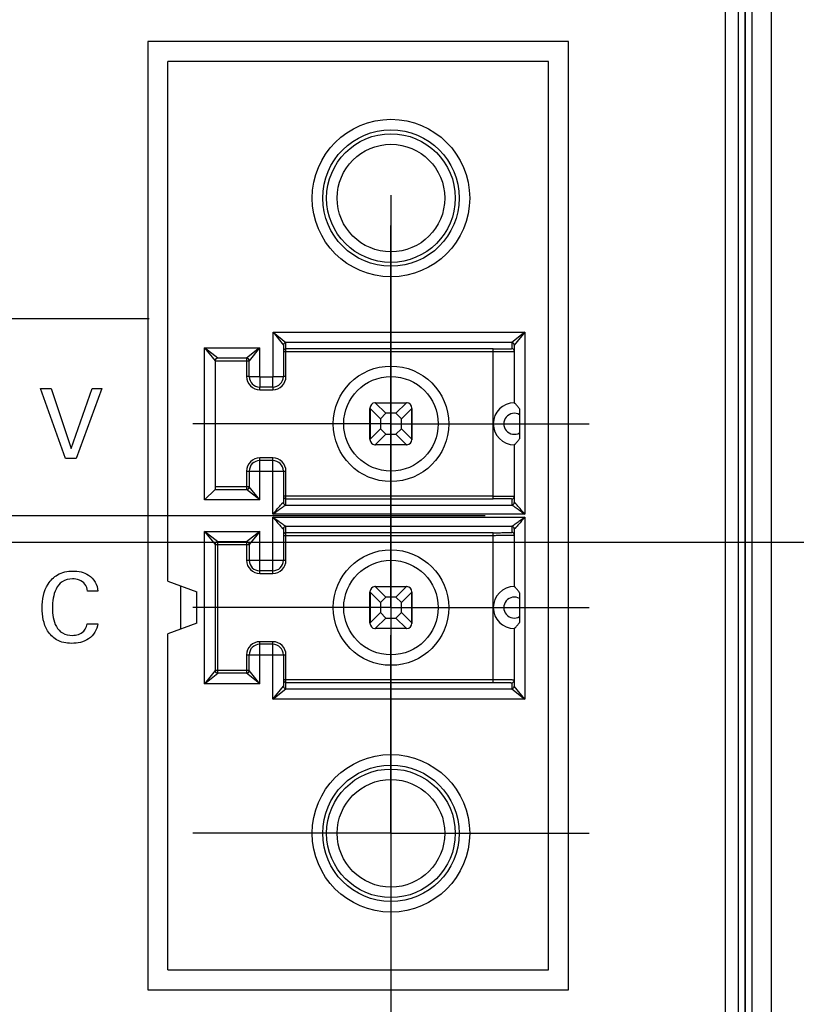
# Model space of a CAD drawing. Header units: inches. Extents: x 0 to 34, y 0 to 22.
# Tile 48 of 64: x 19.3 to 19.9, y 14.8 to 15.5. Entities that reach past the tile are written whole.
import ezdxf

# ---------------------------------------------------------------- set-up
doc = ezdxf.new("R2010")
doc.units = ezdxf.units.IN
doc.header["$LTSCALE"] = 1.87
doc.header["$MEASUREMENT"] = 0
doc.linetypes.add('CENTER', pattern=[0.6, 0.375, -0.075, 0.075, -0.075])
doc.layers.get('0').update_dxf_attribs({"linetype": 'CONTINUOUS'})
doc.layers.add('02___PRT_ALL_AXES', color=7, linetype='CONTINUOUS')
doc.layers.add('DIMENSIONS', color=7, linetype='CONTINUOUS')
doc.styles.get("Standard").update_dxf_attribs({"font": 'txt', "width": 0.8})
doc.dimstyles.new('DIMSTYLE_1', dxfattribs={"dimtxt": 0.125, "dimasz": 0.18, "dimexe": 0.18, "dimexo": 0.0625, "dimgap": 0.09, "dimtad": 0, "dimtih": 1, "dimtoh": 1, "dimdec": 3, "dimzin": 4, "dimdsep": 46, "dimtxsty": 'STANDARD', "dimblk": '_FILLED', "dimblk1": '_FILLED', "dimblk2": '_FILLED', "dimcen": 0.09, "dimadec": 0, "dimazin": 0, "dimtp": 0.01, "dimtm": 0.01, "dimtfac": 1, "dimtdec": 3, "dimtofl": 0, "dimtmove": 0, "dimatfit": 3, "dimldrblk": '_FILLED', "dimfxl": 1, "dimtolj": 1, "dimtzin": 4, "dimarcsym": 0})
doc.dimstyles.new('DIMSTYLE_2', dxfattribs={"dimtxt": 0.125, "dimasz": 0.18, "dimexe": 0.18, "dimexo": 0.0625, "dimgap": 0.09, "dimtad": 0, "dimtih": 1, "dimtoh": 1, "dimzin": 4, "dimdsep": 46, "dimtxsty": 'STANDARD', "dimblk": '_FILLED', "dimblk1": '_FILLED', "dimblk2": '_FILLED', "dimcen": 0.09, "dimadec": 0, "dimazin": 0, "dimtp": 0.01, "dimtm": 0.01, "dimtfac": 1, "dimtofl": 0, "dimtmove": 0, "dimatfit": 3, "dimldrblk": '_FILLED', "dimfxl": 1, "dimtolj": 1, "dimtzin": 4, "dimarcsym": 0})

# ---------------------------------------------------------------- blocks, each defined once
blk = doc.blocks.new('_FILLED')
at = {"color": 0, "linetype": 'BYBLOCK'}
blk.add_solid([(0, 0), (-1, 0.1736), (-1, -0.1736)], dxfattribs=at)
blk = doc.blocks.new('*D13')
at = {"layer": 'DIMENSIONS', "color": 2, "linetype": 'CONTINUOUS'}
for p, q in [((20.75348, 15.17794), (20.75348, 13.03344)), ((18.75545, 14.50429), (18.75545, 13.03345)), ((18.75545, 13.15845), (19.07946, 13.15845)), ((20.75348, 13.15844), (20.42946, 13.15845))]:
    blk.add_line(p, q, dxfattribs=at)
at = {"layer": 'DIMENSIONS', "color": 2, "linetype": 'CONTINUOUS', "xscale": 0.18, "yscale": 0.18, "zscale": 0.18}
for p, rotation in [((18.75545, 13.15845), 180), ((20.75348, 13.15844), 359.9989580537)]:
    blk.add_blockref('_FILLED', p, dxfattribs=dict(at, rotation=rotation))
at = {"layer": 'DIMENSIONS', "color": 2, "linetype": 'CONTINUOUS', "insert": (19.75446, 13.22095), "char_height": 0.125, "width": 1.225, "attachment_point": 2, "line_spacing_factor": 0.9}
blk.add_mtext('2.00{\\Ftxt.shx;\\W1.000000;\\H0.125000; }[50.75]', dxfattribs=at)
blk = doc.blocks.new('*D14')
at = {"layer": 'DIMENSIONS', "color": 2, "linetype": 'CONTINUOUS'}
for p, q in [((19.56848, 15.37354), (19.56848, 13.62067)), ((18.75545, 14.50429), (18.75545, 13.62068)), ((18.75545, 13.74568), (18.26103, 13.74568)), ((19.56848, 13.74567), (19.92848, 13.74567))]:
    blk.add_line(p, q, dxfattribs=at)
at = {"layer": 'DIMENSIONS', "color": 2, "linetype": 'CONTINUOUS', "xscale": 0.18, "yscale": 0.18, "zscale": 0.18}
blk.add_blockref('_FILLED', (18.75545, 13.74568), dxfattribs=at)
at = {"layer": 'DIMENSIONS', "color": 2, "linetype": 'CONTINUOUS', "xscale": 0.18, "yscale": 0.18, "zscale": 0.18, "rotation": 179.9998310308}
blk.add_blockref('_FILLED', (19.56848, 13.74567), dxfattribs=at)
at = {"layer": 'DIMENSIONS', "color": 2, "linetype": 'CONTINUOUS', "insert": (18.19853, 13.80818), "char_height": 0.125, "width": 1.225, "attachment_point": 3, "line_spacing_factor": 0.9}
blk.add_mtext('.813{\\Ftxt.shx;\\W1.000000;\\H0.125000; }[20.65]', dxfattribs=at)
blk = doc.blocks.new('*D15')
at = {"layer": 'DIMENSIONS', "color": 2, "linetype": 'CONTINUOUS'}
for p, q in [((16.83169, 15.1331), (16.83169, 15.4931)), ((19.63908, 15.1331), (16.70669, 15.13311)), ((18.79295, 14.4668), (16.70669, 14.46681)), ((16.83169, 14.46681), (16.83169, 14.10681))]:
    blk.add_line(p, q, dxfattribs=at)
at = {"layer": 'DIMENSIONS', "color": 2, "linetype": 'CONTINUOUS', "xscale": 0.18, "yscale": 0.18, "zscale": 0.18}
for p, rotation in [((16.83169, 15.1331), 269.9998310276), ((16.83169, 14.46681), 89.9998310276)]:
    blk.add_blockref('_FILLED', p, dxfattribs=dict(at, rotation=rotation))
at = {"layer": 'DIMENSIONS', "color": 2, "linetype": 'CONTINUOUS', "insert": (16.83169, 14.86246), "char_height": 0.125, "width": 1.225, "attachment_point": 2, "line_spacing_factor": 0.9}
blk.add_mtext('.666{\\Ftxt.shx;\\W1.000000;\\H0.125000; }[16.92]', dxfattribs=at)
blk = doc.blocks.new('*D17')
at = {"layer": 'DIMENSIONS', "color": 2, "linetype": 'CONTINUOUS'}
for p, q in [((16.08169, 15.8392), (15.68335, 15.8392)), ((16.08169, 15.11289), (16.08169, 15.8392)), ((20.93705, 15.11288), (15.95669, 15.11289)), ((18.79295, 14.4668), (15.95669, 14.46681)), ((16.08169, 14.46681), (16.08169, 14.10681))]:
    blk.add_line(p, q, dxfattribs=at)
at = {"layer": 'DIMENSIONS', "color": 2, "linetype": 'CONTINUOUS', "xscale": 0.18, "yscale": 0.18, "zscale": 0.18}
for p, rotation in [((16.08169, 15.11289), 269.9998310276), ((16.08169, 14.46681), 89.9998310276)]:
    blk.add_blockref('_FILLED', p, dxfattribs=dict(at, rotation=rotation))
at = {"layer": 'DIMENSIONS', "color": 2, "linetype": 'CONTINUOUS', "insert": (15.62085, 15.9017), "char_height": 0.125, "width": 1.225, "attachment_point": 3, "line_spacing_factor": 0.9}
blk.add_mtext('.65{\\Ftxt.shx;\\W1.000000;\\H0.125000; }[16.411]', dxfattribs=at)

msp = doc.modelspace()

# ---------------------------------------------------------------- linework, layer by layer
at = {"color": 7, "linetype": 'CONTINUOUS'}
for p, q in [((19.82895, 17.80451), (19.82894, 14.56766)), ((19.83387, 17.80451), (19.83386, 14.56766)), ((19.83422, 17.80451), (19.83421, 14.56766)), ((19.83914, 17.80451), (19.83913, 14.56766)), ((19.85398, 14.56619), (19.85399, 17.80598)), ((19.38615, 15.48865), (19.38614, 14.77755)), ((19.70158, 15.48865), (19.38615, 15.48865)), ((19.70158, 14.77755), (19.70158, 15.48865)), ((19.48006, 15.23742), (19.48006, 15.27074)), ((19.46218, 15.23742), (19.47006, 15.23742)), ((19.4699, 15.23742), (19.47015, 15.23726)), ((19.47006, 15.23742), (19.47006, 15.22955)), ((19.47006, 15.23726), (19.4799, 15.23726)), ((19.4799, 15.23726), (19.48006, 15.23751)), ((19.4799, 15.22955), (19.4799, 15.23742)), ((19.4799, 15.23742), (19.48778, 15.23742)), ((19.55663, 15.21772), (19.55663, 15.21772)), ((19.55681, 15.21769), (19.55667, 15.21773)), ((19.55681, 15.21769), (19.55668, 15.21772)), ((19.55692, 15.21763), (19.55681, 15.21769)), ((19.55692, 15.21763), (19.55681, 15.21769)), ((19.55701, 15.21756), (19.55692, 15.21763)), ((19.55701, 15.21756), (19.55692, 15.21763)), ((19.58005, 15.21763), (19.57996, 15.21756)), ((19.58016, 15.21769), (19.58005, 15.21763)), ((19.58016, 15.21769), (19.58005, 15.21763)), ((19.58029, 15.21773), (19.58016, 15.21769)), ((19.58029, 15.21772), (19.58016, 15.21769)), ((19.55667, 15.18625), (19.55681, 15.18629)), ((19.55668, 15.18625), (19.55681, 15.18629)), ((19.55681, 15.18629), (19.55692, 15.18634)), ((19.55681, 15.18629), (19.55692, 15.18634)), ((19.55692, 15.18634), (19.55701, 15.18641)), ((19.57996, 15.18641), (19.58005, 15.18634)), ((19.58016, 15.18629), (19.58005, 15.18634)), ((19.58005, 15.18634), (19.58016, 15.18629)), ((19.58029, 15.18625), (19.58016, 15.18629)), ((19.58016, 15.18629), (19.58029, 15.18625)), ((19.58034, 15.18625), (19.58034, 15.18625)), ((19.55663, 15.07993), (19.55663, 15.07993)), ((19.55681, 15.07989), (19.55667, 15.07993)), ((19.55681, 15.07989), (19.55668, 15.07992)), ((19.55692, 15.07984), (19.55681, 15.07989)), ((19.55692, 15.07984), (19.55681, 15.07989)), ((19.55701, 15.07977), (19.55692, 15.07984)), ((19.55701, 15.07977), (19.55692, 15.07984)), ((19.58005, 15.07984), (19.57996, 15.07977)), ((19.58016, 15.07989), (19.58005, 15.07984)), ((19.58016, 15.07989), (19.58005, 15.07984)), ((19.58029, 15.07993), (19.58016, 15.07989)), ((19.58029, 15.07992), (19.58016, 15.07989)), ((19.58042, 15.07993), (19.58034, 15.07993)), ((19.55667, 15.04845), (19.55681, 15.04849)), ((19.55668, 15.04846), (19.55681, 15.04849)), ((19.55681, 15.04849), (19.55692, 15.04855)), ((19.55681, 15.04849), (19.55692, 15.04854)), ((19.55692, 15.04854), (19.55701, 15.04862)), ((19.57996, 15.04862), (19.58005, 15.04854)), ((19.58016, 15.04849), (19.58005, 15.04855)), ((19.58005, 15.04854), (19.58016, 15.04849)), ((19.58029, 15.04846), (19.58016, 15.04849)), ((19.58016, 15.04849), (19.58029, 15.04845)), ((19.58034, 15.04846), (19.58034, 15.04846)), ((19.38614, 14.77755), (19.70158, 14.77755))]:
    msp.add_line(p, q, dxfattribs=at)
at = {"color": 6, "linetype": 'CONTINUOUS'}
for p, q in [((19.40116, 15.08388), (19.40116, 15.47364)), ((19.6866, 15.47364), (19.40116, 15.47364)), ((19.68659, 14.79254), (19.6866, 15.47364)), ((19.48006, 15.27074), (19.66888, 15.27074)), ((19.48006, 15.27074), (19.48974, 15.26287)), ((19.48006, 15.27074), (19.48778, 15.2609)), ((19.66888, 15.27074), (19.65904, 15.26287)), ((19.66888, 15.27074), (19.661, 15.26089)), ((19.66888, 15.27074), (19.66888, 15.1342)), ((19.48974, 15.23742), (19.48974, 15.26287)), ((19.65904, 15.26287), (19.48974, 15.26287)), ((19.65904, 15.26287), (19.6598, 15.26271)), ((19.65904, 15.26286), (19.65904, 15.25838)), ((19.42872, 15.1449), (19.42872, 15.25892)), ((19.42872, 15.25892), (19.4699, 15.25892)), ((19.42872, 15.25892), (19.43659, 15.24923)), ((19.43856, 15.2512), (19.42872, 15.25892)), ((19.4699, 15.25892), (19.46022, 15.2512)), ((19.4699, 15.25892), (19.46218, 15.24923)), ((19.4699, 15.25892), (19.4699, 15.23742)), ((19.48778, 15.2609), (19.48778, 15.23742)), ((19.48778, 15.25616), (19.64526, 15.25616)), ((19.64526, 15.25812), (19.48974, 15.25812)), ((19.64526, 15.14585), (19.64526, 15.25812)), ((19.66086, 15.26165), (19.661, 15.2609)), ((19.661, 15.2609), (19.661, 15.21773)), ((19.43659, 15.24923), (19.43659, 15.15277)), ((19.43659, 15.24923), (19.46218, 15.24923)), ((19.43856, 15.2512), (19.43781, 15.25105)), ((19.46022, 15.2512), (19.43856, 15.2512)), ((19.46022, 15.2512), (19.46022, 15.23742)), ((19.46218, 15.23742), (19.46218, 15.24923)), ((19.46218, 15.23742), (19.46022, 15.23742)), ((19.48974, 15.23742), (19.48778, 15.23742)), ((19.47006, 15.22758), (19.47006, 15.22955)), ((19.4799, 15.22955), (19.47006, 15.22955)), ((19.47006, 15.22758), (19.4799, 15.22758)), ((19.4799, 15.22955), (19.4799, 15.22758)), ((19.55274, 15.21396), (19.55275, 15.21379)), ((19.55274, 15.2138), (19.55275, 15.2138)), ((19.55274, 15.19051), (19.55274, 15.21346)), ((19.55275, 15.21379), (19.55284, 15.21355)), ((19.55284, 15.21355), (19.55291, 15.21346)), ((19.55291, 15.21346), (19.55291, 15.19051)), ((19.55291, 15.21346), (19.56061, 15.20576)), ((19.55667, 15.21773), (19.55667, 15.21773)), ((19.55684, 15.21773), (19.57996, 15.21773)), ((19.56471, 15.20986), (19.55701, 15.21756)), ((19.57996, 15.21756), (19.55701, 15.21756)), ((19.57996, 15.21756), (19.57226, 15.20986)), ((19.57636, 15.20576), (19.58406, 15.21346)), ((19.58029, 15.21773), (19.58029, 15.21773)), ((19.5806, 15.21772), (19.58044, 15.21773)), ((19.58406, 15.21346), (19.58422, 15.21379)), ((19.58406, 15.19051), (19.58406, 15.21346)), ((19.58422, 15.21379), (19.58423, 15.21396)), ((19.58422, 15.2138), (19.58423, 15.2138)), ((19.58423, 15.21346), (19.58423, 15.19051)), ((19.66494, 15.21312), (19.66494, 15.19085)), ((19.56471, 15.20986), (19.56061, 15.20576)), ((19.56061, 15.20576), (19.56061, 15.19821)), ((19.57226, 15.20986), (19.56471, 15.20986)), ((19.57636, 15.20576), (19.57226, 15.20986)), ((19.57636, 15.19821), (19.57636, 15.20576)), ((19.56061, 15.19821), (19.55291, 15.19051)), ((19.56061, 15.19821), (19.56471, 15.19411)), ((19.57226, 15.19411), (19.57636, 15.19821)), ((19.58406, 15.19051), (19.57636, 15.19821)), ((19.55275, 15.19018), (19.55274, 15.19018)), ((19.55275, 15.19018), (19.55274, 15.19001)), ((19.55291, 15.19051), (19.55275, 15.19018)), ((19.55701, 15.18641), (19.56471, 15.19411)), ((19.56471, 15.19411), (19.57226, 15.19411)), ((19.57226, 15.19411), (19.57996, 15.18641)), ((19.58413, 15.19042), (19.58406, 15.19051)), ((19.58422, 15.19018), (19.58413, 15.19042)), ((19.58423, 15.19018), (19.58422, 15.19018)), ((19.58422, 15.19018), (19.58423, 15.19001)), ((19.55637, 15.18625), (19.55653, 15.18625)), ((19.55667, 15.18624), (19.55667, 15.18625)), ((19.55701, 15.18641), (19.57996, 15.18641)), ((19.58013, 15.18624), (19.55701, 15.18624)), ((19.58029, 15.18625), (19.58029, 15.18624)), ((19.661, 15.18624), (19.661, 15.14308)), ((19.47006, 15.1449), (19.47006, 15.1764)), ((19.4799, 15.1764), (19.47006, 15.1764)), ((19.4799, 15.17443), (19.47006, 15.17443)), ((19.4799, 15.1342), (19.4799, 15.1764)), ((19.46022, 15.16655), (19.46022, 15.15277)), ((19.46022, 15.16655), (19.48974, 15.16655)), ((19.46218, 15.16655), (19.46218, 15.15474)), ((19.48778, 15.16655), (19.48778, 15.14308)), ((19.48974, 15.14111), (19.48974, 15.16655)), ((19.42872, 15.1449), (19.43659, 15.15277)), ((19.46218, 15.15474), (19.43659, 15.15474)), ((19.43659, 15.15277), (19.46022, 15.15277)), ((19.47006, 15.1449), (19.46022, 15.15277)), ((19.47006, 15.1449), (19.46218, 15.15474)), ((19.47006, 15.1449), (19.42872, 15.1449)), ((19.64526, 15.14782), (19.48778, 15.14782)), ((19.48974, 15.14585), (19.64526, 15.14585)), ((19.65903, 15.1456), (19.65903, 15.14111)), ((19.48968, 15.14109), (19.6591, 15.14109)), ((19.66888, 15.1342), (19.4799, 15.1342)), ((19.4799, 15.08978), (19.4799, 15.13198)), ((19.4799, 15.13198), (19.66888, 15.13198)), ((19.66888, 15.13198), (19.66888, 14.99544)), ((19.48778, 15.1231), (19.48778, 15.09962)), ((19.6591, 15.12509), (19.48968, 15.12509)), ((19.48974, 15.09962), (19.48974, 15.12507)), ((19.65903, 15.12507), (19.65903, 15.12058)), ((19.661, 15.1231), (19.661, 15.07994)), ((19.42872, 15.00711), (19.42872, 15.12128)), ((19.42872, 15.12128), (19.47006, 15.12128)), ((19.42872, 15.12128), (19.43659, 15.11144)), ((19.43856, 15.1134), (19.42872, 15.12128)), ((19.47006, 15.12128), (19.46022, 15.1134)), ((19.47006, 15.12128), (19.46218, 15.11144)), ((19.47006, 15.08978), (19.47006, 15.12128)), ((19.48778, 15.11836), (19.64526, 15.11836)), ((19.64526, 15.12033), (19.48974, 15.12033)), ((19.64526, 15.00805), (19.64526, 15.12033)), ((19.43659, 15.11144), (19.43659, 15.01695)), ((19.43659, 15.11144), (19.46218, 15.11144)), ((19.43856, 15.01498), (19.43856, 15.1134)), ((19.46022, 15.1134), (19.43856, 15.1134)), ((19.46022, 15.1134), (19.46022, 15.09962)), ((19.46218, 15.11144), (19.46218, 15.09962)), ((19.46022, 15.09962), (19.48974, 15.09962)), ((19.4799, 15.09175), (19.47006, 15.09175)), ((19.47006, 15.08978), (19.4799, 15.08978)), ((19.40116, 15.08388), (19.42281, 15.076)), ((19.411, 15.04808), (19.411, 15.0803)), ((19.55667, 15.07993), (19.55667, 15.07994)), ((19.55683, 15.07994), (19.57996, 15.07994)), ((19.56471, 15.07207), (19.55701, 15.07977)), ((19.57996, 15.07977), (19.55701, 15.07977)), ((19.57996, 15.07977), (19.57226, 15.07207)), ((19.58029, 15.07994), (19.58029, 15.07993)), ((19.58046, 15.07993), (19.58029, 15.07993)), ((19.42281, 15.05238), (19.42281, 15.076)), ((19.55274, 15.07617), (19.55275, 15.076)), ((19.55274, 15.076), (19.55275, 15.076)), ((19.55274, 15.05272), (19.55274, 15.07567)), ((19.55275, 15.076), (19.55284, 15.07575)), ((19.55284, 15.07575), (19.55291, 15.07567)), ((19.55291, 15.07567), (19.55291, 15.05272)), ((19.55291, 15.07567), (19.56061, 15.06796)), ((19.56471, 15.07207), (19.56061, 15.06796)), ((19.57226, 15.07207), (19.56471, 15.07207)), ((19.57636, 15.06796), (19.57226, 15.07207)), ((19.57636, 15.06796), (19.58406, 15.07567)), ((19.58406, 15.07567), (19.58422, 15.076)), ((19.58406, 15.05272), (19.58406, 15.07567)), ((19.58422, 15.076), (19.58423, 15.07617)), ((19.58422, 15.076), (19.58423, 15.076)), ((19.58423, 15.07567), (19.58423, 15.05272)), ((19.66494, 15.07533), (19.66494, 15.05306)), ((19.56061, 15.06796), (19.56061, 15.06042)), ((19.57636, 15.06042), (19.57636, 15.06796)), ((19.56061, 15.06042), (19.55291, 15.05272)), ((19.55701, 15.04862), (19.56471, 15.05632)), ((19.56061, 15.06042), (19.56471, 15.05632)), ((19.56471, 15.05632), (19.57226, 15.05632)), ((19.57226, 15.05632), (19.57636, 15.06042)), ((19.57226, 15.05632), (19.57996, 15.04862)), ((19.58406, 15.05272), (19.57636, 15.06042)), ((19.42281, 15.05238), (19.40116, 15.0445)), ((19.55275, 15.05238), (19.55274, 15.05238)), ((19.55275, 15.05238), (19.55274, 15.05222)), ((19.55291, 15.05272), (19.55275, 15.05238)), ((19.55637, 15.04846), (19.55653, 15.04845)), ((19.55667, 15.04844), (19.55667, 15.04845)), ((19.55701, 15.04862), (19.57996, 15.04862)), ((19.58013, 15.04844), (19.55701, 15.04844)), ((19.58029, 15.04845), (19.58029, 15.04844)), ((19.58413, 15.05263), (19.58406, 15.05272)), ((19.58422, 15.05238), (19.58413, 15.05263)), ((19.58423, 15.05238), (19.58422, 15.05238)), ((19.58422, 15.05238), (19.58423, 15.05222)), ((19.661, 15.04844), (19.661, 15.00528)), ((19.40116, 14.79254), (19.40116, 15.0445)), ((19.47006, 15.0071), (19.47006, 15.0386)), ((19.4799, 15.0386), (19.47006, 15.0386)), ((19.4799, 15.03663), (19.47006, 15.03663)), ((19.4799, 14.99544), (19.4799, 15.0386)), ((19.46022, 15.02876), (19.46022, 15.01498)), ((19.46022, 15.02876), (19.48974, 15.02876)), ((19.46218, 15.01695), (19.46218, 15.02876)), ((19.48777, 15.02876), (19.48777, 15.00528)), ((19.48974, 15.00331), (19.48974, 15.02876)), ((19.43659, 15.01695), (19.42872, 15.00711)), ((19.42872, 15.00711), (19.43856, 15.01498)), ((19.46218, 15.01695), (19.43659, 15.01695)), ((19.46022, 15.01498), (19.43856, 15.01498)), ((19.47006, 15.0071), (19.46022, 15.01498)), ((19.47006, 15.0071), (19.46218, 15.01695)), ((19.47006, 15.0071), (19.42872, 15.00711)), ((19.4799, 14.99544), (19.48777, 15.00529)), ((19.64526, 15.01002), (19.48777, 15.01002)), ((19.48777, 15.01002), (19.48811, 15.00893)), ((19.48974, 15.00805), (19.64526, 15.00805)), ((19.65903, 15.0078), (19.65903, 15.00331)), ((19.66888, 14.99544), (19.661, 15.00529)), ((19.4799, 14.99544), (19.48974, 15.00331)), ((19.48974, 15.00331), (19.65904, 15.00331)), ((19.65904, 15.00331), (19.66888, 14.99544)), ((19.66888, 14.99544), (19.4799, 14.99544)), ((19.40116, 14.79254), (19.68659, 14.79254))]:
    msp.add_line(p, q, dxfattribs=at)
at = {"color": 40, "linetype": 'CONTINUOUS'}
for p, q in [((19.32433, 15.17591), (19.30558, 15.22855)), ((19.30558, 15.22855), (19.31368, 15.22855)), ((19.31368, 15.22855), (19.32863, 15.18358)), ((19.32863, 15.18358), (19.34437, 15.22855)), ((19.35174, 15.22855), (19.33234, 15.17591)), ((19.34437, 15.22855), (19.35174, 15.22855)), ((19.33234, 15.17591), (19.32433, 15.17591)), ((19.34877, 15.07658), (19.34097, 15.07658)), ((19.3406, 15.05201), (19.34863, 15.05201))]:
    msp.add_line(p, q, dxfattribs=at)
at = {"color": 6, "linetype": 'CONTINUOUS'}
for centre, radius in [((19.56848, 15.37128), 0.05906), ((19.56848, 15.37128), 0.05118), ((19.56848, 15.20199), 0.04331), ((19.56848, 15.20199), 0.03543), ((19.56848, 15.06419), 0.04331), ((19.56848, 15.06419), 0.03543), ((19.56848, 14.8949), 0.05906), ((19.56848, 14.8949), 0.05118)]:
    msp.add_circle(centre, radius, dxfattribs=at)
at = {"color": 7, "linetype": 'CONTINUOUS'}
for centre, radius in [((19.56848, 15.37128), 0.04823), ((19.56848, 15.37128), 0.04035), ((19.56848, 14.8949), 0.04823), ((19.56848, 14.8949), 0.04035)]:
    msp.add_circle(centre, radius, dxfattribs=at)
at = {"color": 6, "linetype": 'CONTINUOUS'}
for centre, radius, start, end in [((19.48974, 15.2609), 0.00197, 89.99524, 179.99474), ((19.65904, 15.2609), 0.00197, 0.00492, 90.00442), ((19.65904, 15.26091), 0.00195, 62.93238, 67.06548), ((19.65903, 15.26089), 0.00198, 44.80405, 62.88505), ((19.65903, 15.26089), 0.00198, 34.01676, 44.72385), ((19.48974, 15.25616), 0.00197, 89.99499, 179.99499), ((19.65904, 15.25641), 0.00197, 0.00467, 90.00467), ((19.65905, 15.26091), 0.00195, 22.4137, 34.02426), ((19.43856, 15.24923), 0.00197, 89.99983, 179.99983), ((19.43854, 15.24923), 0.00194, 175.24055, 179.98889), ((19.43859, 15.24923), 0.00199, 157.32843, 175.21548), ((19.43856, 15.24923), 0.00196, 145.59018, 157.21447), ((19.43857, 15.24923), 0.00198, 134.61321, 145.59568), ((19.43857, 15.24922), 0.00198, 117.19179, 134.53083), ((19.43855, 15.24925), 0.00195, 112.30741, 117.15423), ((19.46022, 15.24923), 0.00197, 359.99983, 89.99983), ((19.47006, 15.23742), 0.00984, 179.99983, 269.99984), ((19.47006, 15.23742), 0.00787, 179.99983, 269.99983), ((19.4799, 15.23742), 0.00984, 269.99983, 359.99984), ((19.4799, 15.23742), 0.00787, 269.99983, 359.99983), ((19.55667, 15.2138), 0.00394, 92.9977, 179.99983), ((19.55667, 15.2138), 0.00394, 90.57816, 92.3754), ((19.58029, 15.2138), 0.00394, 87.75814, 89.2524), ((19.58029, 15.2138), 0.00394, 359.99983, 87.00195), ((19.661, 15.20199), 0.01575, 89.99983, 269.99983), ((19.661, 15.20199), 0.00787, 59.99983, 299.99983), ((19.55667, 15.19018), 0.00394, 179.99983, 267.00195), ((19.58029, 15.19018), 0.00394, 272.9977, 359.99983), ((19.55667, 15.19018), 0.00394, 267.75814, 269.2524), ((19.58029, 15.19018), 0.00394, 270.57816, 272.3754), ((19.47006, 15.16655), 0.00984, 89.99983, 179.99984), ((19.47006, 15.16655), 0.00787, 89.99983, 179.99983), ((19.4799, 15.16655), 0.00984, 359.99983, 89.99984), ((19.4799, 15.16655), 0.00787, 359.99983, 89.99983), ((19.46022, 15.15474), 0.00197, 269.99983, 359.99983), ((19.48974, 15.14782), 0.00197, 180.00467, 270.00467), ((19.65903, 15.14756), 0.00197, 269.99499, 359.99499), ((19.48974, 15.14308), 0.00197, 180.00492, 270.00442), ((19.65903, 15.14308), 0.00197, 269.99524, 359.99474), ((19.48974, 15.1231), 0.00197, 89.99524, 179.99474), ((19.65903, 15.1231), 0.00197, 0.00492, 90.00442), ((19.48974, 15.11836), 0.00197, 89.99499, 179.99499), ((19.65903, 15.11861), 0.00197, 0.00467, 90.00467), ((19.43856, 15.11144), 0.00197, 89.99983, 179.99983), ((19.46022, 15.11144), 0.00197, 359.99983, 89.99983), ((19.47006, 15.09962), 0.00984, 179.99983, 269.99984), ((19.47006, 15.09962), 0.00787, 179.99983, 269.99983), ((19.4799, 15.09962), 0.00984, 269.99983, 359.99984), ((19.4799, 15.09962), 0.00787, 269.99983, 359.99983), ((19.55667, 15.076), 0.00394, 92.9977, 179.99983), ((19.55667, 15.076), 0.00394, 90.57816, 92.3754), ((19.58029, 15.076), 0.00394, 87.75814, 89.2524), ((19.58029, 15.076), 0.00394, 359.99983, 87.00195), ((19.661, 15.06419), 0.01575, 89.99983, 269.99983), ((19.661, 15.06419), 0.00787, 59.99983, 299.99983), ((19.55667, 15.05238), 0.00394, 179.99983, 267.00195), ((19.55667, 15.05238), 0.00394, 267.75814, 269.2524), ((19.58029, 15.05238), 0.00394, 270.57816, 272.3754), ((19.58029, 15.05238), 0.00394, 272.9977, 359.99983), ((19.47006, 15.02876), 0.00984, 89.99983, 179.99984), ((19.47006, 15.02876), 0.00787, 89.99983, 179.99983), ((19.4799, 15.02876), 0.00984, 359.99983, 89.99984), ((19.4799, 15.02876), 0.00787, 359.99983, 89.99983), ((19.43856, 15.01695), 0.00197, 179.99983, 269.99983), ((19.46022, 15.01695), 0.00197, 269.99983, 359.99983), ((19.48974, 15.00528), 0.00197, 180.00492, 270.00442), ((19.48974, 15.00528), 0.00197, 179.92506, 269.9972), ((19.48974, 15.01002), 0.00197, 213.79778, 270.00281), ((19.65903, 15.00977), 0.00197, 269.99499, 359.99499), ((19.65903, 15.00528), 0.00197, 269.99524, 359.99474)]:
    msp.add_arc(centre, radius, start, end, dxfattribs=at)
at = {"color": 7, "linetype": 'CONTINUOUS'}
for centre, radius, start, end in [((19.55644, 15.21535), 0.00238, 87.62241, 89.32154), ((19.55591, 15.20616), 0.01159, 86.2262, 86.57263), ((19.58112, 15.20506), 0.01269, 93.38067, 93.76789), ((19.58053, 15.21525), 0.00248, 90.69374, 91.99982), ((19.55644, 15.18872), 0.00248, 270.69374, 271.99982), ((19.55584, 15.19892), 0.01269, 273.38067, 273.76789), ((19.58105, 15.19782), 0.01159, 266.22632, 266.57246), ((19.58053, 15.18871), 0.00246, 267.89719, 269.30445), ((19.55644, 15.07755), 0.00238, 87.62241, 89.32154), ((19.55591, 15.06836), 0.01159, 86.2262, 86.57263), ((19.58112, 15.06726), 0.01269, 93.38067, 93.76789), ((19.58053, 15.07755), 0.00239, 90.6754, 92.31583), ((19.55644, 15.05093), 0.00248, 270.69374, 271.99982), ((19.55584, 15.06112), 0.01269, 273.38067, 273.76789), ((19.58105, 15.06002), 0.01159, 266.22632, 266.57246), ((19.58053, 15.05091), 0.00246, 267.89719, 269.30445)]:
    msp.add_arc(centre, radius, start, end, dxfattribs=at)
at = {"color": 6, "linetype": 'CONTINUOUS'}
for points in [[(19.65904, 15.26286), (19.65904, 15.26287), (19.65904, 15.26287), (19.65904, 15.26287), (19.65904, 15.26287)], [(19.48974, 15.00331), (19.48974, 15.00331), (19.48974, 15.00331), (19.48974, 15.00331), (19.48974, 15.00331)], [(19.65904, 15.00331), (19.65904, 15.00331), (19.65904, 15.00331), (19.65904, 15.00331), (19.65904, 15.00331)]]:
    msp.add_open_spline(points, degree=3, dxfattribs=at)
for points, knots in [([(19.64526, 15.25812), (19.64615, 15.25812), (19.64791, 15.25813), (19.65046, 15.25814), (19.65281, 15.25816), (19.65488, 15.25819), (19.65638, 15.25823), (19.65737, 15.25826), (19.65795, 15.25828), (19.65839, 15.2583), (19.65874, 15.25832), (19.6589, 15.25835), (19.65904, 15.25835), (19.65904, 15.25838)], [0, 0, 0, 0, 0.194922, 0.382502, 0.555265, 0.706738, 0.831042, 0.88148, 0.923425, 0.956507, 0.980386, 0.994868, 1, 1, 1, 1]), ([(19.64526, 15.25616), (19.64628, 15.25616), (19.64829, 15.25616), (19.65121, 15.25617), (19.65389, 15.2562), (19.65594, 15.25622), (19.65739, 15.25625), (19.65831, 15.25627), (19.6591, 15.25629), (19.65976, 15.25631), (19.66028, 15.25633), (19.66065, 15.25636), (19.66088, 15.25637), (19.66097, 15.25639), (19.661, 15.2564), (19.661, 15.25641)], [0, 0, 0, 0, 0.194928, 0.382516, 0.555274, 0.706747, 0.772614, 0.831052, 0.88149, 0.923434, 0.956516, 0.98039, 0.994861, 0.998559, 1, 1, 1, 1]), ([(19.66494, 15.21312), (19.66451, 15.21373), (19.66385, 15.21459), (19.66296, 15.21565), (19.66236, 15.21632), (19.66189, 15.21682), (19.66157, 15.21715), (19.66138, 15.21735), (19.66123, 15.21751), (19.66112, 15.21763), (19.66104, 15.21768), (19.66102, 15.21773), (19.661, 15.21773)], [0, 0, 0, 0, 0.366511, 0.534309, 0.685622, 0.814583, 0.86863, 0.914477, 0.951187, 0.977997, 0.994422, 1, 1, 1, 1]), ([(19.661, 15.18624), (19.661, 15.18625), (19.66105, 15.18627), (19.66111, 15.18635), (19.66123, 15.18646), (19.66138, 15.18662), (19.66157, 15.18682), (19.66189, 15.18715), (19.66236, 15.18765), (19.66296, 15.18833), (19.66385, 15.18939), (19.66451, 15.19025), (19.66494, 15.19085)], [0, 0, 0, 0, 0.005578, 0.022003, 0.048814, 0.085523, 0.131371, 0.185417, 0.314378, 0.465692, 0.633489, 1, 1, 1, 1]), ([(19.64526, 15.14782), (19.64628, 15.14782), (19.64829, 15.14781), (19.6512, 15.1478), (19.65389, 15.14778), (19.65594, 15.14775), (19.65739, 15.14773), (19.65831, 15.14771), (19.6591, 15.14768), (19.65976, 15.14766), (19.66028, 15.14764), (19.66065, 15.14762), (19.66088, 15.1476), (19.66097, 15.14758), (19.661, 15.14757), (19.661, 15.14756)], [0, 0, 0, 0, 0.194928, 0.382515, 0.555273, 0.706747, 0.772614, 0.831052, 0.88149, 0.923434, 0.956516, 0.98039, 0.994861, 0.998559, 1, 1, 1, 1]), ([(19.65903, 15.1456), (19.65903, 15.14562), (19.6589, 15.14562), (19.65874, 15.14566), (19.65839, 15.14567), (19.65795, 15.1457), (19.65737, 15.14572), (19.65638, 15.14575), (19.65488, 15.14578), (19.65281, 15.14581), (19.65046, 15.14583), (19.64791, 15.14585), (19.64615, 15.14585), (19.64526, 15.14585)], [0, 0, 0, 0, 0.00514, 0.019618, 0.043492, 0.076574, 0.118521, 0.16896, 0.293263, 0.444738, 0.6175, 0.805079, 1, 1, 1, 1]), ([(19.4799, 15.1342), (19.48068, 15.13515), (19.48187, 15.13653), (19.48343, 15.13837), (19.48454, 15.13967), (19.48557, 15.14086), (19.48637, 15.14176), (19.48693, 15.14236), (19.48727, 15.14271), (19.48751, 15.14292), (19.48766, 15.14305), (19.48772, 15.14306)], [0, 0, 0, 0, 0.311833, 0.463514, 0.609238, 0.745032, 0.864116, 0.914038, 0.954817, 0.984159, 1, 1, 1, 1]), ([(19.4799, 15.1342), (19.48089, 15.13492), (19.48235, 15.13601), (19.48429, 15.13743), (19.48568, 15.13844), (19.48697, 15.13937), (19.48797, 15.14007), (19.48868, 15.14054), (19.4891, 15.14081), (19.48942, 15.14099), (19.4896, 15.14108), (19.48968, 15.14109)], [0, 0, 0, 0, 0.307389, 0.457187, 0.601514, 0.736718, 0.85655, 0.907571, 0.950021, 0.981622, 1, 1, 1, 1]), ([(19.48778, 15.14308), (19.48778, 15.14307), (19.48775, 15.14306), (19.48774, 15.14306), (19.48772, 15.14306)], [0, 0, 0, 0, 0.291164, 1, 1, 1, 1]), ([(19.48968, 15.14109), (19.48918, 15.14109), (19.48814, 15.14151), (19.48772, 15.14255), (19.48772, 15.14306)], [0, 0, 0, 0, 0.49869, 1, 1, 1, 1]), ([(19.48974, 15.14111), (19.48974, 15.1411), (19.48971, 15.14109), (19.48969, 15.14109), (19.48968, 15.14109)], [0, 0, 0, 0, 0.278468, 1, 1, 1, 1]), ([(19.6591, 15.14109), (19.65909, 15.14109), (19.65907, 15.14109), (19.65903, 15.1411), (19.65903, 15.14111)], [0, 0, 0, 0, 0.721525, 1, 1, 1, 1]), ([(19.6591, 15.14109), (19.6596, 15.14109), (19.66064, 15.14151), (19.66106, 15.14255), (19.66106, 15.14306)], [0, 0, 0, 0, 0.49869, 1, 1, 1, 1]), ([(19.6591, 15.14109), (19.65917, 15.14108), (19.65936, 15.14099), (19.65968, 15.14081), (19.6601, 15.14054), (19.66081, 15.14007), (19.66181, 15.13937), (19.6631, 15.13844), (19.66449, 15.13743), (19.66642, 15.13601), (19.66788, 15.13492), (19.66888, 15.1342)], [0, 0, 0, 0, 0.018378, 0.049979, 0.092429, 0.14345, 0.263282, 0.398486, 0.542813, 0.692611, 1, 1, 1, 1]), ([(19.66106, 15.14306), (19.66104, 15.14306), (19.66103, 15.14306), (19.661, 15.14307), (19.661, 15.14308)], [0, 0, 0, 0, 0.708836, 1, 1, 1, 1]), ([(19.66888, 15.1342), (19.66809, 15.13515), (19.6669, 15.13653), (19.66535, 15.13837), (19.66424, 15.13967), (19.66321, 15.14086), (19.66241, 15.14176), (19.66184, 15.14236), (19.66151, 15.1427), (19.66126, 15.14292), (19.66112, 15.14305), (19.66106, 15.14306)], [0, 0, 0, 0, 0.311834, 0.463514, 0.609238, 0.745033, 0.864116, 0.914036, 0.954817, 0.984163, 1, 1, 1, 1]), ([(19.4799, 15.13198), (19.48068, 15.13103), (19.48187, 15.12964), (19.48343, 15.12781), (19.48454, 15.12651), (19.48557, 15.12532), (19.48637, 15.12442), (19.48693, 15.12382), (19.48727, 15.12347), (19.48751, 15.12325), (19.48766, 15.12313), (19.48772, 15.12312)], [0, 0, 0, 0, 0.311834, 0.463514, 0.609238, 0.745033, 0.864116, 0.914036, 0.954817, 0.984163, 1, 1, 1, 1]), ([(19.48968, 15.12509), (19.4896, 15.1251), (19.48942, 15.12519), (19.4891, 15.12537), (19.48868, 15.12564), (19.48797, 15.12611), (19.48697, 15.12681), (19.48568, 15.12774), (19.48429, 15.12875), (19.48235, 15.13017), (19.48089, 15.13126), (19.4799, 15.13198)], [0, 0, 0, 0, 0.018378, 0.049979, 0.092429, 0.14345, 0.263282, 0.398486, 0.542813, 0.692611, 1, 1, 1, 1]), ([(19.66888, 15.13198), (19.66788, 15.13126), (19.66642, 15.13016), (19.66449, 15.12875), (19.6631, 15.12774), (19.66181, 15.12681), (19.66081, 15.12611), (19.6601, 15.12564), (19.65968, 15.12537), (19.65936, 15.12519), (19.65917, 15.1251), (19.6591, 15.12509)], [0, 0, 0, 0, 0.307389, 0.457187, 0.601514, 0.736718, 0.85655, 0.907571, 0.950021, 0.981622, 1, 1, 1, 1]), ([(19.66888, 15.13198), (19.66809, 15.13103), (19.6669, 15.12964), (19.66535, 15.12781), (19.66424, 15.12651), (19.66321, 15.12532), (19.66241, 15.12442), (19.66184, 15.12382), (19.66151, 15.12347), (19.66126, 15.12325), (19.66112, 15.12313), (19.66106, 15.12312)], [0, 0, 0, 0, 0.311833, 0.463514, 0.609238, 0.745032, 0.864116, 0.914038, 0.954817, 0.984159, 1, 1, 1, 1]), ([(19.48968, 15.12509), (19.48918, 15.12509), (19.48814, 15.12467), (19.48772, 15.12362), (19.48772, 15.12312)], [0, 0, 0, 0, 0.49869, 1, 1, 1, 1]), ([(19.48772, 15.12312), (19.48774, 15.12312), (19.48775, 15.12312), (19.48778, 15.12311), (19.48778, 15.1231)], [0, 0, 0, 0, 0.708836, 1, 1, 1, 1]), ([(19.48968, 15.12509), (19.48969, 15.12509), (19.48971, 15.12508), (19.48974, 15.12508), (19.48974, 15.12507)], [0, 0, 0, 0, 0.721525, 1, 1, 1, 1]), ([(19.65903, 15.12507), (19.65903, 15.12508), (19.65907, 15.12508), (19.65909, 15.12509), (19.6591, 15.12509)], [0, 0, 0, 0, 0.278468, 1, 1, 1, 1]), ([(19.6591, 15.12509), (19.6596, 15.12509), (19.66064, 15.12467), (19.66106, 15.12362), (19.66106, 15.12312)], [0, 0, 0, 0, 0.49869, 1, 1, 1, 1]), ([(19.661, 15.1231), (19.661, 15.12311), (19.66103, 15.12312), (19.66104, 15.12312), (19.66106, 15.12312)], [0, 0, 0, 0, 0.291164, 1, 1, 1, 1]), ([(19.64526, 15.12033), (19.64615, 15.12033), (19.64791, 15.12033), (19.65046, 15.12035), (19.65281, 15.12037), (19.65488, 15.1204), (19.65638, 15.12043), (19.65737, 15.12046), (19.65795, 15.12048), (19.65839, 15.12051), (19.65874, 15.12052), (19.6589, 15.12056), (19.65903, 15.12056), (19.65903, 15.12058)], [0, 0, 0, 0, 0.194922, 0.382502, 0.555265, 0.706738, 0.831042, 0.88148, 0.923425, 0.956507, 0.980386, 0.994868, 1, 1, 1, 1]), ([(19.64526, 15.11836), (19.64628, 15.11836), (19.64829, 15.11836), (19.6512, 15.11838), (19.65389, 15.1184), (19.65594, 15.11843), (19.65739, 15.11845), (19.65831, 15.11847), (19.6591, 15.11849), (19.65976, 15.11851), (19.66028, 15.11854), (19.66065, 15.11856), (19.66088, 15.11858), (19.66097, 15.1186), (19.661, 15.11861), (19.661, 15.11861)], [0, 0, 0, 0, 0.194928, 0.382516, 0.555274, 0.706747, 0.772614, 0.831052, 0.88149, 0.923434, 0.956516, 0.98039, 0.994861, 0.998559, 1, 1, 1, 1]), ([(19.66494, 15.07533), (19.66451, 15.07593), (19.66385, 15.07679), (19.66296, 15.07785), (19.66236, 15.07853), (19.66189, 15.07902), (19.66157, 15.07936), (19.66138, 15.07956), (19.66123, 15.07972), (19.66111, 15.07983), (19.66105, 15.0799), (19.661, 15.07993), (19.661, 15.07994)], [0, 0, 0, 0, 0.366511, 0.534309, 0.685622, 0.814583, 0.86863, 0.914477, 0.951187, 0.977997, 0.994422, 1, 1, 1, 1]), ([(19.661, 15.04844), (19.66101, 15.04844), (19.66104, 15.04849), (19.66112, 15.04855), (19.66122, 15.04867), (19.66138, 15.04882), (19.66157, 15.04902), (19.66189, 15.04936), (19.66235, 15.04985), (19.66296, 15.05053), (19.66385, 15.05159), (19.66451, 15.05245), (19.66494, 15.05306)], [0, 0, 0, 0, 0.005578, 0.022003, 0.048814, 0.085523, 0.131371, 0.185417, 0.314378, 0.465692, 0.633489, 1, 1, 1, 1]), ([(19.661, 15.00977), (19.661, 15.00978), (19.66097, 15.00978), (19.66088, 15.0098), (19.66065, 15.00982), (19.66028, 15.00985), (19.65976, 15.00987), (19.6591, 15.00989), (19.65831, 15.00991), (19.65739, 15.00993), (19.65594, 15.00996), (19.65389, 15.00998), (19.6512, 15.01), (19.64829, 15.01002), (19.64628, 15.01002), (19.64526, 15.01002)], [0, 0, 0, 0, 0.001441, 0.005139, 0.01961, 0.043485, 0.076566, 0.118511, 0.168949, 0.227388, 0.293255, 0.444728, 0.617487, 0.805072, 1, 1, 1, 1]), ([(19.64526, 15.00805), (19.64615, 15.00805), (19.64791, 15.00805), (19.65046, 15.00804), (19.65281, 15.00801), (19.65487, 15.00798), (19.65637, 15.00795), (19.65737, 15.00792), (19.65795, 15.0079), (19.65839, 15.00787), (19.65874, 15.00786), (19.6589, 15.00782), (19.65903, 15.00782), (19.65903, 15.0078)], [0, 0, 0, 0, 0.194922, 0.382502, 0.555265, 0.706738, 0.831042, 0.88148, 0.923426, 0.956508, 0.980384, 0.994865, 1, 1, 1, 1])]:
    msp.add_open_spline(points, degree=3, knots=knots, dxfattribs=at)
at = {"color": 7, "linetype": 'CONTINUOUS'}
for points, knots in [([(19.55653, 15.21773), (19.55653, 15.21773), (19.55651, 15.21773), (19.55654, 15.21773), (19.55655, 15.21773)], [0, 0, 0, 0, 0.161741, 1, 1, 1, 1]), ([(19.55661, 15.21772), (19.5566, 15.21772), (19.55657, 15.21773), (19.55655, 15.21773), (19.55654, 15.21773)], [0, 0, 0, 0, 0.498468, 1, 1, 1, 1]), ([(19.55655, 15.21773), (19.55657, 15.21773), (19.55659, 15.21772), (19.55662, 15.21772), (19.55663, 15.21772)], [0, 0, 0, 0, 0.554434, 1, 1, 1, 1]), ([(19.58034, 15.21772), (19.58033, 15.21772), (19.58036, 15.21772), (19.58037, 15.21772), (19.58038, 15.21772)], [0, 0, 0, 0, 0.195873, 1, 1, 1, 1]), ([(19.58044, 15.21773), (19.58043, 15.21773), (19.58041, 15.21773), (19.58039, 15.21772), (19.58038, 15.21772)], [0, 0, 0, 0, 0.502124, 1, 1, 1, 1]), ([(19.58038, 15.21772), (19.58039, 15.21773), (19.5804, 15.21773), (19.58044, 15.21773), (19.58044, 15.21773)], [0, 0, 0, 0, 0.834459, 1, 1, 1, 1]), ([(19.55652, 15.18625), (19.55653, 15.18625), (19.55656, 15.18625), (19.55658, 15.18625), (19.55659, 15.18625)], [0, 0, 0, 0, 0.502124, 1, 1, 1, 1]), ([(19.55659, 15.18625), (19.55657, 15.18625), (19.55657, 15.18625), (19.55653, 15.18625), (19.55653, 15.18625)], [0, 0, 0, 0, 0.834459, 1, 1, 1, 1]), ([(19.55663, 15.18625), (19.55663, 15.18625), (19.5566, 15.18625), (19.5566, 15.18625), (19.55659, 15.18625)], [0, 0, 0, 0, 0.195873, 1, 1, 1, 1]), ([(19.58041, 15.18625), (19.5804, 15.18625), (19.58037, 15.18625), (19.58035, 15.18625), (19.58034, 15.18625)], [0, 0, 0, 0, 0.554447, 1, 1, 1, 1]), ([(19.58044, 15.18625), (19.58044, 15.18625), (19.58046, 15.18625), (19.58042, 15.18625), (19.58041, 15.18625)], [0, 0, 0, 0, 0.161667, 1, 1, 1, 1]), ([(19.55653, 15.07993), (19.55653, 15.07993), (19.55651, 15.07993), (19.55654, 15.07993), (19.55655, 15.07993)], [0, 0, 0, 0, 0.161741, 1, 1, 1, 1]), ([(19.55661, 15.07993), (19.5566, 15.07993), (19.55657, 15.07993), (19.55655, 15.07993), (19.55654, 15.07993)], [0, 0, 0, 0, 0.498468, 1, 1, 1, 1]), ([(19.55655, 15.07993), (19.55657, 15.07993), (19.55659, 15.07993), (19.55662, 15.07993), (19.55663, 15.07993)], [0, 0, 0, 0, 0.554434, 1, 1, 1, 1]), ([(19.58037, 15.07993), (19.58036, 15.07993), (19.58033, 15.07992), (19.58039, 15.07993), (19.58046, 15.07993), (19.58042, 15.07993), (19.58042, 15.07993)], [0, 0, 0, 0, 0.179493, 0.482096, 0.843293, 1, 1, 1, 1]), ([(19.58044, 15.07993), (19.58043, 15.07993), (19.5804, 15.07993), (19.58038, 15.07993), (19.58037, 15.07993)], [0, 0, 0, 0, 0.492356, 1, 1, 1, 1]), ([(19.55652, 15.04845), (19.55653, 15.04845), (19.55656, 15.04845), (19.55658, 15.04845), (19.55659, 15.04845)], [0, 0, 0, 0, 0.502124, 1, 1, 1, 1]), ([(19.55659, 15.04845), (19.55657, 15.04845), (19.55657, 15.04845), (19.55653, 15.04845), (19.55653, 15.04845)], [0, 0, 0, 0, 0.834459, 1, 1, 1, 1]), ([(19.55663, 15.04846), (19.55663, 15.04846), (19.5566, 15.04846), (19.5566, 15.04845), (19.55659, 15.04845)], [0, 0, 0, 0, 0.195873, 1, 1, 1, 1]), ([(19.58041, 15.04845), (19.5804, 15.04845), (19.58037, 15.04845), (19.58035, 15.04846), (19.58034, 15.04846)], [0, 0, 0, 0, 0.554447, 1, 1, 1, 1]), ([(19.58044, 15.04845), (19.58044, 15.04845), (19.58046, 15.04845), (19.58042, 15.04845), (19.58041, 15.04845)], [0, 0, 0, 0, 0.161667, 1, 1, 1, 1])]:
    msp.add_open_spline(points, degree=3, knots=knots, dxfattribs=at)
for points in [[(19.58044, 15.18625), (19.58041, 15.18625), (19.58039, 15.18625), (19.58036, 15.18625)], [(19.58043, 15.07993), (19.58042, 15.07993), (19.5804, 15.07993), (19.58039, 15.07993), (19.58038, 15.07993)], [(19.58044, 15.04845), (19.58041, 15.04845), (19.58039, 15.04845), (19.58036, 15.04845)]]:
    msp.add_open_spline(points, degree=3, dxfattribs=at)
at = {"color": 40, "linetype": 'CONTINUOUS'}
for points, knots in [([(19.30686, 15.06389), (19.30686, 15.07007), (19.30862, 15.08006), (19.31839, 15.09007), (19.32594, 15.09152), (19.32989, 15.09152)], [0, 0, 0, 0, 0.460697, 0.705851, 1, 1, 1, 1]), ([(19.3296, 15.08569), (19.32694, 15.08569), (19.32164, 15.08443), (19.3154, 15.07623), (19.31465, 15.06876), (19.31465, 15.06396)], [0, 0, 0, 0, 0.271178, 0.511172, 1, 1, 1, 1]), ([(19.34097, 15.07658), (19.34068, 15.07842), (19.33909, 15.08382), (19.33298, 15.08569), (19.3296, 15.08569)], [0, 0, 0, 0, 0.356052, 1, 1, 1, 1]), ([(19.32989, 15.09152), (19.33397, 15.09152), (19.34323, 15.09008), (19.3484, 15.08118), (19.34877, 15.07658)], [0, 0, 0, 0, 0.469069, 1, 1, 1, 1]), ([(19.32894, 15.03737), (19.32508, 15.03737), (19.31771, 15.03876), (19.3084, 15.0485), (19.30686, 15.05804), (19.30686, 15.06389)], [0, 0, 0, 0, 0.299535, 0.545517, 1, 1, 1, 1]), ([(19.31465, 15.06396), (19.31465, 15.05918), (19.31536, 15.05176), (19.322, 15.0443), (19.32698, 15.04333), (19.32952, 15.04333)], [0, 0, 0, 0, 0.502183, 0.732986, 1, 1, 1, 1]), ([(19.34863, 15.05201), (19.34817, 15.04766), (19.34269, 15.03904), (19.33336, 15.03737), (19.32894, 15.03737)], [0, 0, 0, 0, 0.497463, 1, 1, 1, 1]), ([(19.33805, 15.04647), (19.33849, 15.04694), (19.33975, 15.04859), (19.34036, 15.05063), (19.3406, 15.05201)], [0, 0, 0, 0, 0.315394, 1, 1, 1, 1])]:
    msp.add_open_spline(points, degree=3, knots=knots, dxfattribs=at)
msp.add_open_spline([(19.32952, 15.04333), (19.33255, 15.04333), (19.33595, 15.04429), (19.33805, 15.04647)], degree=3, dxfattribs=at)
at = {"layer": '02___PRT_ALL_AXES', "color": 7, "linetype": 'CONTINUOUS'}
msp.add_line((19.81929, 14.57085), (19.8193, 17.80132), dxfattribs=at)
at = {"layer": '02___PRT_ALL_AXES', "color": 7, "linetype": 'CENTER'}
for p, q in [((19.56848, 15.21281), (19.56848, 15.35061)), ((19.17748, 15.28109), (19.38713, 15.28109)), ((19.56848, 15.06419), (19.56848, 15.21281)), ((19.56848, 15.20199), (19.41986, 15.20199)), ((19.56848, 15.20199), (19.71711, 15.20199)), ((19.56848, 15.06419), (19.41986, 15.06419)), ((19.56848, 15.06419), (19.56848, 15.04352)), ((19.56848, 15.06419), (19.71711, 15.06419)), ((19.56848, 14.8949), (19.56848, 15.04352)), ((19.56848, 14.8949), (19.41986, 14.8949)), ((19.56848, 14.8949), (19.56848, 14.74628)), ((19.56848, 14.8949), (19.71711, 14.8949))]:
    msp.add_line(p, q, dxfattribs=at)

# ---------------------------------------------------------------- dimensions: what is measured, and where the dimension line sits
at = {"layer": 'DIMENSIONS', "color": 2, "linetype": 'CONTINUOUS'}
for base, p1, p2, angle, dimstyle, picture, middle in [((16.08169, 15.11289), (18.79295, 14.4668), (20.93705, 15.11288), 89.99983, 'DIMSTYLE_1', '*D17', (14.80835, 15.8392)), ((16.83169, 15.1331), (18.79295, 14.4668), (19.63908, 15.1331), 89.99983, 'DIMSTYLE_2', '*D15', (16.70669, 14.79996)), ((19.56848, 13.74567), (18.75545, 14.50429), (19.56848, 15.37354), 359.99983, 'DIMSTYLE_2', '*D14', (17.33603, 13.74568)), ((20.75348, 13.15844), (18.75545, 14.50429), (20.75348, 15.17794), 359.99983, 'DIMSTYLE_1', '*D13', (19.62946, 13.15845))]:
    dim = msp.add_linear_dim(base=base, p1=p1, p2=p2, angle=angle, dimstyle=dimstyle, dxfattribs=at)
    dim.commit()
    dim.dimension.update_dxf_attribs({"geometry": picture, "text_midpoint": middle, "dimtype": 160})

doc.saveas('drawing.dxf')
